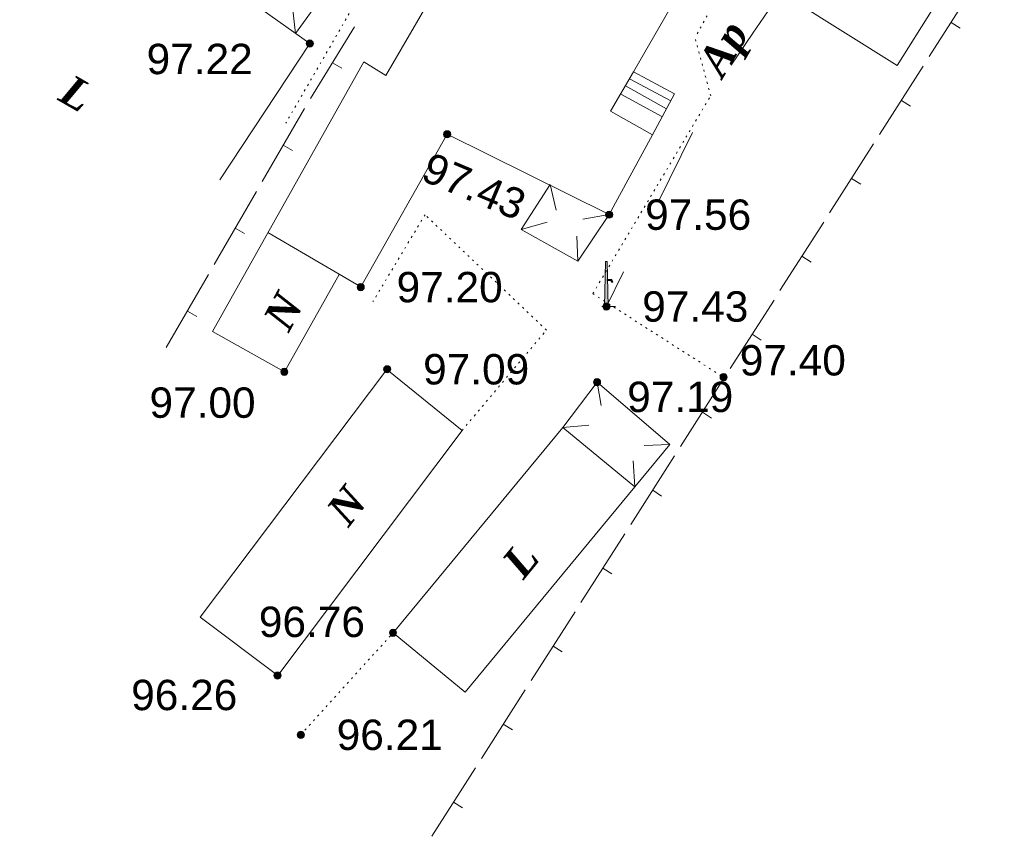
# Model space of a CAD drawing. Header units: millimetres. Extents: x 9396 to 25236, y 15106 to 31102.
# Tile 95 of 256: x 10919 to 10974, y 16075 to 16121. Entities that reach past the tile are written whole.
import ezdxf
from ezdxf.enums import TextEntityAlignment as Align

# ---------------------------------------------------------------- set-up
doc = ezdxf.new("R2010")
doc.units = ezdxf.units.MM
doc.linetypes.add('DOT', pattern=[0.25, 0, -0.25])
doc.linetypes.add('HIDDEN', pattern=[0.375, 0.25, -0.125])
for name, color, linetype, lineweight, true_color in [('1001010', 7, 'Continuous', 9, 0x000000), ('1070000', 7, 'DOT', 9, 0x000000), ('21100200', 7, 'HIDDEN', 0, 0x800080), ('3000220', 7, 'Continuous', 9, 0x000000), ('5010210', 7, 'Continuous', 20, 0x008000), ('5010530', 7, 'Continuous', 9, 0x000000)]:
    doc.layers.add(name, color=color, linetype=linetype, lineweight=lineweight, true_color=true_color)
doc.styles.add('3', font='timesbi.ttf', dxfattribs={"height": 0.001693})
doc.styles.add('9', font='timesbi.ttf', dxfattribs={"height": 0.001693})
doc.styles.add('F2', font='arial.ttf', dxfattribs={"height": 0.001693})

# ---------------------------------------------------------------- blocks, each defined once
blk = doc.blocks.new('SYMBOL21100200')
at = {"true_color": 0x800080}
h = blk.add_hatch(color=216, dxfattribs=at)
edge = h.paths.add_edge_path()
edge.add_arc((0, 0), 0.1, 0, 360)
at = {"color": 216, "linetype": 'Continuous', "lineweight": 0, "true_color": 0x800080}
blk.add_circle((0, 0), 0.1, dxfattribs=at)
blk = doc.blocks.new('SYMBOL5010530')
at = {"true_color": 0x000000}
for points in [[(-0.05, 0), (-0.025, 1.25), (0.025, 1.25), (0.05, 0)], [(0.025, 0.75), (0.15, 0.75), (0.175, 0.675), (0.15, 0.675), (0.125, 0.725), (0.025, 0.725)]]:
    blk.add_hatch(color=18, dxfattribs=at).paths.add_polyline_path(points)
at = {"color": 18, "linetype": 'Continuous', "lineweight": 0, "true_color": 0x000000, "flags": 128}
for points in [[(-0.05, 0), (-0.025, 1.25), (0.025, 1.25), (0.05, 0), (-0.05, 0)], [(0.025, 0.75), (0.15, 0.75), (0.175, 0.675), (0.15, 0.675), (0.125, 0.725), (0.025, 0.725), (0.025, 0.75)]]:
    blk.add_lwpolyline(points, close=True, dxfattribs=at)
blk.add_lwpolyline([(-0.125, 0), (0.25, 0)], dxfattribs=at)

msp = doc.modelspace()

# ---------------------------------------------------------------- linework, layer by layer
at = {"layer": '1001010', "color": 253}
for p, q in [((10935.254, 16119.502), (10919.08, 16130.992)), ((10936.568, 16122.97), (10934.467, 16120.048)), ((10934.467, 16120.048), (10934.292, 16121.526)), ((10935.254, 16119.502), (10930.241, 16111.895)), ((10955.402, 16116.311), (10953.085, 16117.531)), ((10955.151, 16115.853), (10952.86, 16117.133)), ((10954.891, 16115.43), (10952.606, 16116.683)), ((10947.042, 16109.136), (10948.668, 16111.63)), ((10948.668, 16111.63), (10948.998, 16110.198)), ((10951.963, 16109.966), (10950.485, 16109.703)), ((10947.042, 16109.136), (10948.503, 16109.537)), ((10938.107, 16105.926), (10932.919, 16108.96)), ((10950.2, 16107.355), (10950.155, 16108.766)), ((10939.558, 16101.329), (10943.751, 16097.926)), ((10951.286, 16100.623), (10951.504, 16099.321)), ((10949.373, 16098.092), (10950.816, 16098.219)), ((10955.332, 16097.145), (10953.9, 16097.09)), ((10953.381, 16094.779), (10953.294, 16096.237))]:
    msp.add_line(p, q, dxfattribs=at)
for points in [[(10966.107, 16140.104, 0), (10955.944, 16145.98, 0), (10939.501, 16117.721, 0), (10938.271, 16118.476, 0), (10929.842, 16103.448, 0)], [(10966.107, 16140.104, 0), (10953.317, 16117.925, 0), (10952.027, 16115.72, 0), (10954.362, 16114.405, 0), (10955.607, 16116.697, 0), (10953.317, 16117.925, 0)], [(10962.256, 16121.874, 0), (10968.023, 16118.27, 0), (10973.991, 16127.778, 0)], [(10954.362, 16114.405, 0), (10951.963, 16109.966, 0), (10942.919, 16114.437, 0), (10938.107, 16105.926, 0)], [(10947.042, 16109.136, 0), (10950.2, 16107.355, 0), (10951.963, 16109.966, 0)], [(10936.888, 16106.615, 0), (10933.84, 16101.2, 0), (10929.842, 16103.448, 0)], [(10943.751, 16097.926, 0), (10933.468, 16084.265, 0), (10929.153, 16087.513, 0), (10939.558, 16101.329, 0)], [(10939.907, 16086.641, 0), (10949.373, 16098.092, 0), (10951.286, 16100.623, 0)], [(10951.286, 16100.623, 0), (10955.332, 16097.145, 0), (10953.381, 16094.779, 0)], [(10949.373, 16098.092, 0), (10953.381, 16094.779, 0), (10943.915, 16083.328, 0), (10939.907, 16086.641, 0)]]:
    msp.add_polyline3d(points, dxfattribs=at)
at = {"layer": '1070000', "color": 253}
for p, q in [((10963.721, 16132.361), (10956.741, 16119.827)), ((10938.159, 16122.382), (10933.92, 16115.057)), ((10951.041, 16105.553), (10958.332, 16100.889)), ((10934.754, 16080.963), (10939.907, 16086.641))]:
    msp.add_line(p, q, dxfattribs=at)
for points in [[(10951.041, 16105.553, 0), (10957.616, 16116.583, 0), (10956.741, 16119.827, 0)], [(10943.751, 16097.926, 0), (10948.456, 16103.52, 0), (10941.685, 16109.952, 0), (10938.782, 16105.113, 0)]]:
    msp.add_polyline3d(points, dxfattribs=at)
at = {"layer": '3000220', "color": 253}
for p, q in [((10972.241, 16122.587), (10969.801, 16118.767)), ((10971.021, 16120.677), (10971.531, 16120.357)), ((10937.761, 16120.437), (10935.291, 16116.427)), ((10936.531, 16118.427), (10937.041, 16118.117)), ((10969.471, 16118.237), (10967.031, 16114.417)), ((10968.251, 16116.327), (10968.751, 16116.007)), ((10934.961, 16115.877), (10932.601, 16111.807)), ((10933.781, 16113.837), (10934.301, 16113.537)), ((10966.701, 16113.897), (10964.251, 16110.067)), ((10965.471, 16111.977), (10965.981, 16111.657)), ((10932.281, 16111.247), (10929.931, 16107.177)), ((10931.101, 16109.207), (10931.621, 16108.907)), ((10963.921, 16109.547), (10961.481, 16105.727)), ((10962.701, 16107.637), (10963.211, 16107.307)), ((10929.601, 16106.617), (10927.251, 16102.547)), ((10961.151, 16105.197), (10958.701, 16101.377)), ((10928.431, 16104.577), (10928.951, 16104.277)), ((10959.931, 16103.287), (10960.431, 16102.967)), ((10958.371, 16100.857), (10955.931, 16097.027)), ((10957.151, 16098.937), (10957.661, 16098.617)), ((10955.601, 16096.507), (10953.161, 16092.677)), ((10954.381, 16094.597), (10954.881, 16094.267)), ((10952.821, 16092.157), (10950.381, 16088.337)), ((10951.601, 16090.247), (10952.111, 16089.927)), ((10950.051, 16087.817), (10947.611, 16083.987)), ((10948.831, 16085.897), (10949.331, 16085.577)), ((10947.271, 16083.467), (10944.831, 16079.637)), ((10946.051, 16081.557), (10946.561, 16081.227)), ((10944.501, 16079.117), (10942.061, 16075.297)), ((10943.281, 16077.207), (10943.781, 16076.887))]:
    msp.add_line(p, q, dxfattribs=at)
at = {"layer": '5010210'}
for p, q in [((10959.971, 16120.077), (10961.191, 16121.867)), ((10958.761, 16118.287), (10959.971, 16120.077)), ((10956.601, 16114.537), (10954.681, 16110.657)), ((10951.801, 16104.837), (10952.761, 16106.777))]:
    msp.add_line(p, q, dxfattribs=at)

# ---------------------------------------------------------------- block references
at = {"layer": '21100200', "xscale": 2, "yscale": 2, "zscale": 2}
for p in [(10935.258, 16119.497, 194.44), (10942.918, 16114.437, 194.86), (10951.958, 16109.957, 195.12), (10938.098, 16105.917, 194.4), (10951.798, 16104.837, 194.86), (10939.578, 16101.337, 194.18), (10933.838, 16101.197, 194), (10958.338, 16100.897, 194.8), (10951.278, 16100.617, 194.38), (10939.898, 16086.637, 193.52), (10933.458, 16084.257, 192.52), (10934.758, 16080.957, 192.42)]:
    msp.add_blockref('SYMBOL21100200', p, dxfattribs=at)
at = {"layer": '5010530', "color": 253, "xscale": 2, "yscale": 2, "zscale": 2}
msp.add_blockref('SYMBOL5010530', (10951.8, 16104.839), dxfattribs=at)

# ---------------------------------------------------------------- texts
at = {"layer": '1001010', "color": 253, "style": '9'}
for s, rotation, p in [('L', 330, (10921.567, 16117.107)), ('N', 61.7, (10933.345, 16103.747)), ('N', 52.4, (10936.752, 16092.997)), ('L', 50.7, (10946.517, 16090.092))]:
    msp.add_text(s, height=1.693, rotation=rotation, dxfattribs=at).set_placement(p, align=Align.MIDDLE_LEFT)
at = {"layer": '21100200', "color": 253, "style": 'F2'}
for s, p in [('97.22', (10926.158, 16118.637, 194.44)), ('97.56', (10953.958, 16109.957, 195.12)), ('97.20', (10940.098, 16105.917, 194.4)), ('97.43', (10953.798, 16104.837, 194.86)), ('97.40', (10959.238, 16101.837, 194.8)), ('97.09', (10941.578, 16101.337, 194.18)), ('97.00', (10926.318, 16099.477, 194)), ('97.19', (10952.958, 16099.797, 194.38)), ('96.76', (10932.418, 16087.257, 193.52)), ('96.26', (10925.298, 16083.177, 192.52)), ('96.21', (10936.758, 16080.957, 192.42))]:
    msp.add_text(s, height=1.693, dxfattribs=at).set_placement(p, align=Align.MIDDLE_LEFT)
msp.add_text('97.43', height=1.693, rotation=337.1, dxfattribs=at).set_placement((10941.698, 16112.697, 194.86), align=Align.MIDDLE_LEFT)
at = {"layer": '5010210', "color": 253, "style": '3'}
msp.add_text('Ap', height=1.693, rotation=59.6, dxfattribs=at).set_placement((10957.556, 16117.952), align=Align.MIDDLE_LEFT)

doc.saveas('drawing.dxf')
